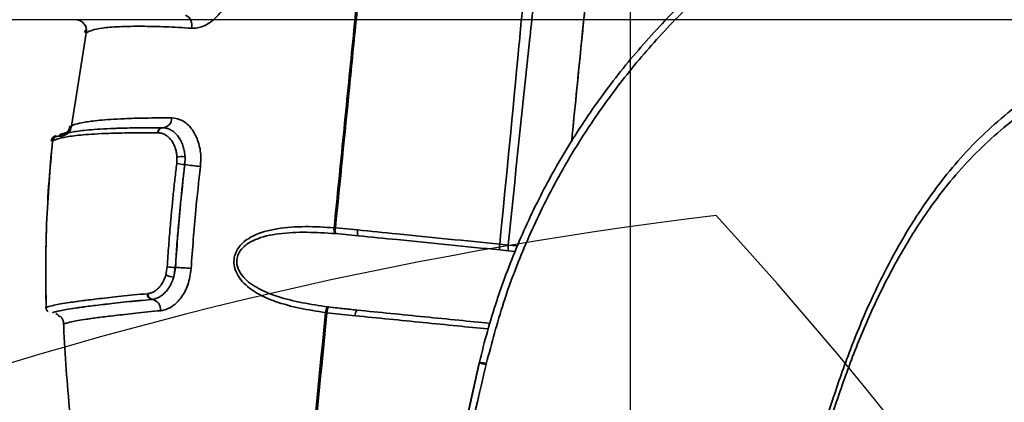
# Model space of a CAD drawing. Header units: millimetres. Extents: x -7686 to -856, y -458 to 6140.
# Tile 49 of 102: x -5936 to -5849, y 4106 to 4140. Entities that reach past the tile are written whole.
import ezdxf

# ---------------------------------------------------------------- set-up
doc = ezdxf.new("R2010")
doc.units = ezdxf.units.MM
doc.header["$LTSCALE"] = 5
doc.header["$PDSIZE"] = -1
doc.layers.add('细实线', color=1, linetype='Continuous', lineweight=20)
doc.dimstyles.new('安装', dxfattribs={"dimtxt": 6, "dimasz": 12, "dimexe": 7, "dimexo": 0.625, "dimtad": 1, "dimtoh": 1, "dimtxsty": 'Standard', "dimcen": 2.5, "dimclrd": 4, "dimclre": 4, "dimclrt": 3, "dimadec": 0, "dimazin": 0, "dimtfac": 1, "dimtmove": 0, "dimatfit": 3, "dimfxl": 1, "dimarcsym": 0})

# ---------------------------------------------------------------- blocks, each defined once
blk = doc.blocks.new('*D74')
at = {"layer": 'Defpoints', "color": 0, "linetype": 'Continuous', "transparency": 16777216}
for p in [(-5831.961, 4139.628), (-6091.099, 4094.628), (-5831.961, 4094.628)]:
    blk.add_point(p, dxfattribs=at)
at = {"layer": '细实线', "color": 4, "linetype": 'Continuous', "lineweight": -2, "transparency": 16777216}
for p, q in [((-5832.586, 4139.628), (-6098.099, 4139.628)), ((-6091.099, 4127.628), (-6091.099, 4106.628)), ((-5832.586, 4094.628), (-6098.099, 4094.628))]:
    blk.add_line(p, q, dxfattribs=at)
at = {"layer": '细实线', "color": 4, "linetype": 'Continuous', "transparency": 16777216}
for points in [[(-6093.099, 4127.628), (-6089.099, 4127.628), (-6091.099, 4139.628)], [(-6093.099, 4106.628), (-6089.099, 4106.628), (-6091.099, 4094.628)]]:
    blk.add_solid(points, dxfattribs=at)
at = {"layer": '细实线', "color": 3, "linetype": 'Continuous', "transparency": 16777216, "insert": (-6094.724, 4117.128), "char_height": 6, "attachment_point": 5, "rotation": 90}
blk.add_mtext('45', dxfattribs=at)
blk = doc.blocks.new('*D87')
at = {"layer": 'Defpoints', "color": 0, "linetype": 'Continuous', "transparency": 16777216}
for p in [(-5831.961, 4226.537), (-5881.961, 3776.524), (-5831.961, 3776.524)]:
    blk.add_point(p, dxfattribs=at)
at = {"layer": '细实线', "color": 4, "linetype": 'Continuous', "lineweight": -2, "transparency": 16777216}
for p, q in [((-5881.961, 3777.149), (-5881.961, 4233.537)), ((-5831.961, 3777.149), (-5831.961, 4233.537)), ((-5869.961, 4226.537), (-5843.961, 4226.537))]:
    blk.add_line(p, q, dxfattribs=at)
at = {"layer": '细实线', "color": 4, "linetype": 'Continuous', "transparency": 16777216}
for points in [[(-5869.961, 4228.537), (-5869.961, 4224.537), (-5881.961, 4226.537)], [(-5843.961, 4228.537), (-5843.961, 4224.537), (-5831.961, 4226.537)]]:
    blk.add_solid(points, dxfattribs=at)
at = {"layer": '细实线', "color": 3, "linetype": 'Continuous', "transparency": 16777216, "insert": (-5850.584, 4230.162), "char_height": 6, "attachment_point": 5}
blk.add_mtext('50', dxfattribs=at)

msp = doc.modelspace()

# ---------------------------------------------------------------- linework, layer by layer
at = {"linetype": 'Continuous', "lineweight": 35}
for p, q in [((-5929.717, 4138.467), (-5931.022, 4130.299)), ((-5929.717, 4138.467), (-5929.709, 4138.474)), ((-5923.027, 4130.162), (-5922.994, 4130.162)), ((-5922.994, 4130.162), (-5923.025, 4130.162)), ((-5931.828, 4129.57), (-5931.984, 4129.504)), ((-5931.527, 4129.722), (-5931.366, 4129.771)), ((-5923.403, 4129.72), (-5923.43, 4129.72)), ((-5921.782, 4127.014), (-5921.763, 4127.594)), ((-5921.05, 4127.62), (-5921.076, 4126.927)), ((-5921.067, 4126.926), (-5921.05, 4127.62)), ((-5921.067, 4126.926), (-5921.076, 4126.927)), ((-5907.969, 4121.382), (-5907.851, 4121.372)), ((-5907.824, 4120.869), (-5907.882, 4120.874)), ((-5907.851, 4121.372), (-5905.901, 4121.191)), ((-5905.868, 4120.686), (-5907.824, 4120.869)), ((-5893.432, 4119.945), (-5892.679, 4119.869)), ((-5892.679, 4119.869), (-5891.884, 4119.79)), ((-5892.688, 4119.368), (-5893.403, 4119.439)), ((-5892.079, 4119.307), (-5892.688, 4119.368)), ((-5922.734, 4117.243), (-5922.613, 4117.944)), ((-5921.902, 4117.901), (-5922.043, 4117.063)), ((-5922.043, 4117.063), (-5921.893, 4117.901)), ((-5921.902, 4117.901), (-5921.893, 4117.901)), ((-5924.347, 4115.601), (-5924.316, 4115.604)), ((-5923.924, 4115.104), (-5923.961, 4115.101)), ((-5923.96, 4115.101), (-5923.961, 4115.101)), ((-5923.96, 4115.101), (-5923.924, 4115.104)), ((-5933.246, 4114.415), (-5933.239, 4114.415)), ((-5932.729, 4113.927), (-5932.729, 4113.927)), ((-5908.593, 4113.934), (-5908.715, 4113.948)), ((-5906.112, 4113.663), (-5908.593, 4113.934)), ((-5908.524, 4114.442), (-5908.463, 4114.434)), ((-5931.702, 4112.963), (-5931.702, 4112.963)), ((-5901.073, 4083.343), (-5895.23, 4109.529)), ((-5901.058, 4083.029), (-5895.213, 4109.6)), ((-5895.23, 4109.529), (-5895.213, 4109.6)), ((-5894.611, 4109.459), (-5894.628, 4109.387))]:
    msp.add_line(p, q, dxfattribs=at)
at = {"linetype": 'Continuous', "lineweight": 35, "flags": 128}
msp.add_lwpolyline([(-5931.308, 4129.788), (-5931.898, 4129.614), (-5932.055, 4129.522), (-5932.115, 4129.452), (-5932.126, 4129.424), (-5932.126, 4129.423), (-5932.126, 4129.423), (-5932.126, 4129.423), (-5932.126, 4129.423)], dxfattribs=at)
at = {"color": 4}
msp.add_arc((-5831.961, 3764.628), 692.802, 310, 160, dxfattribs=at)
at = {"linetype": 'Continuous', "lineweight": 35}
for centre, radius, start, end in [((-5921.428, 4139.16), 0.988, 344.27268, 64.87808), ((-5923.039, 4130.984), 0.822, 270.96013, 3.46518), ((-5923.018, 4129.75), 0.413, 91.21277, 184.1054), ((-5922.986, 4129.745), 0.417, 91.15767, 183.38775), ((-5921.312, 4125.078), 2.556, 84.11229, 100.15681), ((-5931.786, 4042.503), 85.101, 82.77042, 83.24947), ((-5901.087, 4283.563), 157.907, 262.73062, 263.23147), ((-5907.32, 4121.231), 0.666, 166.8783, 212.41159), ((-5906.834, 4121.175), 1.036, 169.08111, 197.18729), ((-5905.105, 4120.989), 0.821, 165.80113, 201.70017), ((-5892.596, 4119.738), 0.861, 166.14887, 200.3362), ((-5891.143, 4119.591), 1.561, 169.72678, 188.22159), ((-5921.926, 4118.927), 1.868, 244.37332, 266.38441), ((-5921.377, 4132.547), 14.655, 265.16087, 267.94555), ((-5923.173, 4085.862), 32.065, 85.2446, 87.71306), ((-5923.879, 4115.563), 0.47, 175.37, 259.89333), ((-5923.842, 4115.573), 0.476, 176.21304, 259.98949), ((-5924.123, 4114.179), 0.937, 355.82356, 79.93765), ((-5908.01, 4113.96), 0.705, 136.848, 180.92441), ((-5907.483, 4113.914), 1.109, 152.0213, 178.94286), ((-5905.305, 4113.71), 0.809, 145.82532, 183.26847), ((-5932.701, 4112.927), 1, 2.06757, 43.21621), ((-5959.466, 3835.893), 281.075, 76.6631, 76.789), ((-5927.788, 3969.808), 143.537, 76.63611, 76.88269)]:
    msp.add_arc(centre, radius, start, end, dxfattribs=at)
at = {"color": 4, "linetype": 'ByBlock'}
for centre, radius, start, end in [((-5831.961, 3764.628), 360.339, 96.77028, 202.78183), ((-6142.059, 3877.495), 362.802, 2.12502, 42.46885)]:
    msp.add_arc(centre, radius, start, end, dxfattribs=at)
at = {"linetype": 'Continuous', "lineweight": 35}
for points, knots in [([(-5887.133, 4128.899), (-5887.113, 4129.103), (-5886.82, 4132.032), (-5886.255, 4137.687), (-5885.438, 4145.849), (-5884.728, 4152.953), (-5884.133, 4158.902), (-5883.649, 4163.74), (-5883.147, 4168.764), (-5882.646, 4173.772), (-5882.174, 4178.49), (-5881.791, 4182.319), (-5881.504, 4185.191), (-5881.319, 4187.039), (-5881.228, 4187.949), (-5881.2, 4188.227), (-5881.2, 4188.236), (-5881.199, 4188.24)], [0, 0, 0, 0, 0.006794, 0.097559, 0.188293, 0.27865, 0.335675, 0.392807, 0.449748, 0.521438, 0.593076, 0.664886, 0.736723, 0.806677, 0.876712, 0.938337, 1, 1, 1, 1]), ([(-5887.133, 4128.899), (-5887.113, 4129.103), (-5886.686, 4133.374), (-5886.053, 4139.699), (-5885.238, 4147.854), (-5884.582, 4154.411), (-5884.013, 4160.1), (-5883.537, 4164.864), (-5883.115, 4169.079), (-5882.648, 4173.753), (-5882.179, 4178.444), (-5881.792, 4182.312), (-5881.507, 4185.165), (-5881.318, 4187.052), (-5881.229, 4187.945), (-5881.201, 4188.222), (-5881.2, 4188.234), (-5881.199, 4188.24)], [0, 0, 0, 0, 0.006793, 0.142238, 0.21048, 0.278706, 0.363288, 0.406536, 0.449774, 0.520455, 0.593093, 0.663826, 0.736736, 0.805969, 0.876727, 0.93828, 1, 1, 1, 1]), ([(-5901.863, 4181.155), (-5901.865, 4181.14), (-5901.868, 4181.11), (-5901.923, 4180.569), (-5902.041, 4179.354), (-5902.231, 4177.396), (-5902.53, 4174.404), (-5902.91, 4170.652), (-5903.334, 4166.423), (-5903.752, 4162.294), (-5904.165, 4158.188), (-5904.703, 4152.851), (-5905.322, 4146.686), (-5906.014, 4139.782), (-5906.829, 4131.612), (-5907.442, 4125.472), (-5907.851, 4121.372)], [0, 0, 0, 0, 0.081356, 0.163023, 0.226615, 0.291503, 0.355727, 0.422445, 0.478542, 0.535788, 0.582502, 0.629232, 0.725157, 0.793647, 0.862198, 1, 1, 1, 1]), ([(-5907.969, 4121.382), (-5907.695, 4124.11), (-5907.148, 4129.566), (-5906.331, 4137.743), (-5905.599, 4145.046), (-5904.962, 4151.42), (-5904.425, 4156.829), (-5903.926, 4161.849), (-5903.477, 4166.387), (-5903.06, 4170.583), (-5902.684, 4174.319), (-5902.385, 4177.319), (-5902.186, 4179.275), (-5902.057, 4180.504), (-5902.005, 4181.035), (-5902.002, 4181.063), (-5902.001, 4181.076)], [0, 0, 0, 0, 0.092609, 0.185209, 0.277639, 0.341357, 0.405196, 0.468786, 0.525958, 0.58308, 0.64904, 0.714982, 0.779658, 0.844463, 0.926676, 1, 1, 1, 1]), ([(-5893.432, 4119.945), (-5892.859, 4125.748), (-5892.093, 4133.503), (-5891.205, 4143.211), (-5890.626, 4149.037), (-5890.007, 4155.441), (-5889.482, 4161.087), (-5889.037, 4165.903), (-5888.73, 4169.279), (-5888.549, 4171.317), (-5888.464, 4172.272)], [0, 0, 0, 0, 0.320289, 0.427963, 0.535681, 0.643124, 0.787076, 0.860956, 0.934817, 1, 1, 1, 1]), ([(-5887.104, 4172.318), (-5887.214, 4171.344), (-5887.445, 4169.304), (-5887.82, 4165.956), (-5888.352, 4161.116), (-5888.963, 4155.44), (-5889.633, 4149.003), (-5890.224, 4143.247), (-5891.29, 4133.534), (-5892.083, 4125.738), (-5892.679, 4119.869)], [0, 0, 0, 0, 0.065877, 0.137964, 0.210068, 0.358148, 0.464132, 0.57037, 0.676562, 1, 1, 1, 1]), ([(-5895.213, 4109.6), (-5894.988, 4110.5), (-5894.538, 4112.302), (-5893.715, 4114.971), (-5892.783, 4117.613), (-5891.748, 4120.181), (-5890.622, 4122.67), (-5889.407, 4125.08), (-5887.642, 4128.25), (-5885.664, 4131.328), (-5883.481, 4134.292), (-5881.736, 4136.462), (-5879.916, 4138.534), (-5878.033, 4140.506), (-5876.09, 4142.378), (-5873.374, 4144.785), (-5870.489, 4147.035), (-5867.448, 4149.109), (-5865.082, 4150.579), (-5862.68, 4151.933), (-5860.25, 4153.17), (-5857.796, 4154.294), (-5854.438, 4155.666), (-5850.97, 4156.834), (-5847.414, 4157.785), (-5844.695, 4158.389), (-5841.98, 4158.871), (-5838.383, 4159.354), (-5833.865, 4159.676), (-5829.309, 4159.619), (-5825.638, 4159.34), (-5822.873, 4159.009), (-5820.767, 4158.668), (-5819.586, 4158.439), (-5819.319, 4158.387)], [0, 0, 0, 0, 0.0279139, 0.0558791, 0.0840003, 0.112174, 0.139154, 0.1661804, 0.1933474, 0.2483067, 0.2761143, 0.3040753, 0.3320879, 0.359068, 0.3860946, 0.4132618, 0.4682214, 0.4960292, 0.5239904, 0.5520031, 0.5789829, 0.6060091, 0.6331761, 0.688135, 0.7159424, 0.7439032, 0.7719156, 0.7988948, 0.853075, 0.9080327, 0.9358395, 0.9637996, 0.9918113, 1, 1, 1, 1]), ([(-5819.404, 4158.017), (-5819.666, 4158.068), (-5821.686, 4158.456), (-5825.5, 4158.986), (-5830.917, 4159.292), (-5836.394, 4159.132), (-5841.836, 4158.506), (-5847.151, 4157.43), (-5852.357, 4155.92), (-5857.464, 4153.955), (-5862.385, 4151.563), (-5867.038, 4148.792), (-5871.446, 4145.648), (-5875.612, 4142.111), (-5879.463, 4138.235), (-5882.941, 4134.089), (-5886.064, 4129.673), (-5888.834, 4124.966), (-5891.211, 4119.991), (-5893.195, 4114.822), (-5894.138, 4111.251), (-5894.611, 4109.459)], [0, 0, 0, 0, 0.008103, 0.062393, 0.116683, 0.172568, 0.228453, 0.282687, 0.336921, 0.392734, 0.448547, 0.50272, 0.556893, 0.612628, 0.668362, 0.722494, 0.776627, 0.832311, 0.887995, 0.943793, 1, 1, 1, 1]), ([(-5916.961, 4142.411), (-5917.11, 4141.922), (-5917.389, 4141.006), (-5918.199, 4139.906), (-5919.117, 4139.173), (-5919.915, 4138.888), (-5920.347, 4138.891), (-5920.477, 4138.892)], [0, 0, 0, 0, 0.252523, 0.47302, 0.69162, 0.907475, 1, 1, 1, 1]), ([(-5920.477, 4138.892), (-5921.251, 4138.94), (-5922.799, 4139.034), (-5925.034, 4139.078), (-5926.975, 4139.046), (-5928.428, 4138.911), (-5929.265, 4138.724), (-5929.705, 4138.513), (-5929.713, 4138.484), (-5929.717, 4138.467)], [0, 0, 0, 0, 0.0873112, 0.1746506, 0.31457, 0.4548107, 0.6101143, 0.7655652, 1, 1, 1, 1]), ([(-5866.436, 4099.114), (-5866.436, 4099.114), (-5865.727, 4101.508), (-5864.558, 4105.399), (-5862.702, 4110.718), (-5860.58, 4115.82), (-5858.369, 4120.05), (-5856.097, 4123.564), (-5854.444, 4125.818), (-5852.485, 4128.108), (-5850.321, 4130.251), (-5847.991, 4132.185), (-5845.519, 4133.898), (-5842.931, 4135.386), (-5840.195, 4136.669), (-5836.656, 4137.985), (-5833.095, 4138.87), (-5829.59, 4139.342), (-5826.03, 4139.544), (-5822.431, 4139.312), (-5818.89, 4138.578), (-5816.161, 4137.722), (-5812.839, 4136.267), (-5809.085, 4133.923), (-5805.697, 4130.915), (-5803.07, 4127.915), (-5801.046, 4125.115), (-5799.258, 4122.103), (-5797.753, 4118.945), (-5796.54, 4115.693), (-5795.616, 4112.358), (-5794.974, 4108.912), (-5794.629, 4105.443), (-5794.567, 4101.995), (-5794.769, 4098.576), (-5795.238, 4095.147), (-5796.026, 4091.484), (-5797.177, 4087.631), (-5798.701, 4083.612), (-5800.44, 4079.659), (-5801.656, 4077.041), (-5802.256, 4075.728), (-5802.256, 4075.728)], [0, 0, 0, 0, 0, 0.051944, 0.084511, 0.117171, 0.16689, 0.183574, 0.204284, 0.225106, 0.24633, 0.267713, 0.288223, 0.309025, 0.329973, 0.351216, 0.387723, 0.406187, 0.424864, 0.461944, 0.480812, 0.50003, 0.521347, 0.556111, 0.591644, 0.615258, 0.639088, 0.663551, 0.688217, 0.71197, 0.735899, 0.760371, 0.785021, 0.808551, 0.832224, 0.856331, 0.880579, 0.910176, 0.939939, 0.969959, 1, 1, 1, 1, 1]), ([(-5929.83, 4138.739), (-5929.824, 4138.719), (-5929.799, 4138.635), (-5929.833, 4138.568), (-5929.859, 4138.517)], [0, 0, 0, 0, 0.231549, 1, 1, 1, 1]), ([(-5802.587, 4075.879), (-5801.391, 4078.463), (-5799.593, 4082.347), (-5797.596, 4087.702), (-5796.176, 4092.607), (-5795.196, 4098.504), (-5795.148, 4105.29), (-5796.213, 4112.061), (-5798.408, 4118.48), (-5801.161, 4123.457), (-5803.844, 4127.079), (-5806.449, 4129.978), (-5809.775, 4132.873), (-5813.392, 4135.11), (-5817.367, 4136.843), (-5821.692, 4137.988), (-5826.862, 4138.38), (-5832.048, 4137.958), (-5837.273, 4136.76), (-5842.525, 4134.691), (-5847.555, 4131.672), (-5852.047, 4127.764), (-5855.54, 4123.484), (-5858.272, 4119.166), (-5860.433, 4115.002), (-5862.293, 4110.651), (-5864.204, 4105.31), (-5865.374, 4101.4), (-5866.089, 4099.012)], [0, 0, 0, 0, 0.060439, 0.090883, 0.121313, 0.168828, 0.217513, 0.265191, 0.314285, 0.361417, 0.385786, 0.41015, 0.444225, 0.47919, 0.500006, 0.536175, 0.573618, 0.609663, 0.646506, 0.687449, 0.729519, 0.77102, 0.813709, 0.846627, 0.87956, 0.913308, 0.947069, 1, 1, 1, 1]), ([(-5931.022, 4130.299), (-5931.022, 4130.297), (-5931.023, 4130.287), (-5930.998, 4130.335), (-5930.713, 4130.47), (-5929.999, 4130.641), (-5928.671, 4130.819), (-5926.811, 4130.953), (-5924.597, 4131.017), (-5923.016, 4131.028), (-5922.218, 4131.034)], [0, 0, 0, 0, 0.051183, 0.211792, 0.371467, 0.531873, 0.673855, 0.818754, 0.908515, 1, 1, 1, 1]), ([(-5922.218, 4131.034), (-5921.887, 4130.982), (-5921.259, 4130.882), (-5920.452, 4130.126), (-5919.894, 4129.091), (-5919.625, 4127.909), (-5919.675, 4127.112), (-5919.697, 4126.757)], [0, 0, 0, 0, 0.223575, 0.425551, 0.628315, 0.83409, 1, 1, 1, 1]), ([(-5932.074, 4129.459), (-5932.066, 4129.467), (-5932.039, 4129.494), (-5931.755, 4129.624), (-5931.003, 4129.795), (-5929.617, 4129.974), (-5927.699, 4130.102), (-5925.439, 4130.157), (-5923.836, 4130.16), (-5923.027, 4130.162)], [0, 0, 0, 0, 0.076962, 0.261825, 0.447587, 0.614756, 0.785385, 0.891714, 1, 1, 1, 1]), ([(-5931.17, 4130.318), (-5931.178, 4130.23), (-5931.2, 4129.991), (-5931.389, 4129.773), (-5931.536, 4129.636), (-5931.653, 4129.571), (-5931.71, 4129.545), (-5931.704, 4129.547), (-5931.701, 4129.549)], [0, 0, 0, 0, 0.065123, 0.176959, 0.307966, 0.486409, 0.763111, 1, 1, 1, 1]), ([(-5931.023, 4130.292), (-5931.022, 4130.292), (-5931.021, 4130.296), (-5931.098, 4129.976), (-5931.153, 4129.905), (-5931.378, 4129.686), (-5931.352, 4129.704), (-5931.344, 4129.71)], [0, 0, 0, 0, 0.025831, 0.247387, 0.502976, 0.85384, 1, 1, 1, 1]), ([(-5923.025, 4130.162), (-5923.848, 4130.161), (-5925.488, 4130.158), (-5926.701, 4130.121), (-5927.306, 4130.102)], [0, 0, 0, 0, 0.501808, 1, 1, 1, 1]), ([(-5922.994, 4130.162), (-5922.964, 4130.161), (-5922.903, 4130.158), (-5922.73, 4130.137), (-5922.473, 4130.067), (-5922.15, 4129.894), (-5921.848, 4129.641), (-5921.584, 4129.319), (-5921.362, 4128.932), (-5921.2, 4128.512), (-5921.09, 4128.07), (-5921.063, 4127.771), (-5921.05, 4127.62)], [0, 0, 0, 0, 0.031773, 0.063607, 0.181137, 0.30202, 0.420244, 0.54194, 0.66058, 0.782696, 0.890084, 1, 1, 1, 1]), ([(-5932.424, 4129.451), (-5932.443, 4129.445), (-5932.501, 4129.425), (-5932.532, 4129.392), (-5932.784, 4129.217), (-5932.759, 4129.021), (-5932.753, 4128.97)], [0, 0, 0, 0, 0.223074, 0.701523, 0.921553, 1, 1, 1, 1]), ([(-5932.126, 4129.423), (-5932.193, 4129.422), (-5932.325, 4129.421), (-5932.502, 4129.324), (-5932.635, 4129.171), (-5932.664, 4129.042), (-5932.678, 4128.977)], [0, 0, 0, 0, 0.25, 0.5, 0.75, 1, 1, 1, 1]), ([(-5923.43, 4129.72), (-5924.247, 4129.719), (-5925.882, 4129.717), (-5928.18, 4129.667), (-5930.133, 4129.546), (-5931.542, 4129.359), (-5932.317, 4129.173), (-5932.633, 4129.036), (-5932.677, 4128.969), (-5932.677, 4128.974), (-5932.677, 4128.975)], [0, 0, 0, 0, 0.094141, 0.188317, 0.335542, 0.483104, 0.643652, 0.80435, 0.963628, 1, 1, 1, 1]), ([(-5932.343, 4129.45), (-5932.394, 4129.422), (-5932.549, 4129.333), (-5932.598, 4129.211), (-5932.631, 4129.129)], [0, 0, 0, 0, 0.325784, 1, 1, 1, 1]), ([(-5932.087, 4129.48), (-5932.079, 4129.491), (-5932.056, 4129.523), (-5931.971, 4129.6), (-5931.674, 4129.681), (-5931.527, 4129.722)], [0, 0, 0, 0, 0.201359, 0.603973, 1, 1, 1, 1]), ([(-5921.763, 4127.594), (-5921.774, 4127.717), (-5921.796, 4127.967), (-5921.886, 4128.334), (-5922.022, 4128.688), (-5922.206, 4129.009), (-5922.43, 4129.281), (-5922.681, 4129.492), (-5922.957, 4129.639), (-5923.174, 4129.699), (-5923.324, 4129.717), (-5923.377, 4129.719), (-5923.403, 4129.72)], [0, 0, 0, 0, 0.106589, 0.21575, 0.333982, 0.455694, 0.574086, 0.6959, 0.814203, 0.935797, 0.967868, 1, 1, 1, 1]), ([(-5932.678, 4128.977), (-5932.888, 4126.571), (-5933.31, 4121.726), (-5933.267, 4116.863), (-5933.246, 4114.415)], [0, 0, 0, 0, 0.496622, 1, 1, 1, 1]), ([(-5932.673, 4128.978), (-5932.771, 4127.985), (-5932.985, 4125.809), (-5933.199, 4122.063), (-5933.308, 4118.178), (-5933.255, 4115.598), (-5933.23, 4114.438)], [0, 0, 0, 0, 0.216348, 0.473934, 0.763435, 1, 1, 1, 1]), ([(-5932.678, 4128.977), (-5932.678, 4128.978), (-5932.678, 4128.978), (-5932.678, 4128.978), (-5932.678, 4128.979)], [0, 0, 0, 0, 0.24691, 1, 1, 1, 1]), ([(-5922.613, 4117.944), (-5922.572, 4118.567), (-5922.488, 4119.815), (-5922.346, 4121.505), (-5922.208, 4123.017), (-5922.079, 4124.351), (-5921.941, 4125.683), (-5921.835, 4126.57), (-5921.782, 4127.014)], [0, 0, 0, 0, 0.205893, 0.411829, 0.558838, 0.705861, 0.852921, 1, 1, 1, 1]), ([(-5921.076, 4126.927), (-5921.129, 4126.486), (-5921.233, 4125.604), (-5921.371, 4124.279), (-5921.499, 4122.951), (-5921.636, 4121.446), (-5921.778, 4119.763), (-5921.861, 4118.521), (-5921.902, 4117.901)], [0, 0, 0, 0, 0.146912, 0.293844, 0.441029, 0.588226, 0.794093, 1, 1, 1, 1]), ([(-5921.893, 4117.901), (-5921.768, 4119.619), (-5921.549, 4122.632), (-5921.212, 4125.635), (-5921.067, 4126.926)], [0, 0, 0, 0, 0.570301, 1, 1, 1, 1]), ([(-5919.697, 4126.757), (-5919.84, 4125.48), (-5920.174, 4122.505), (-5920.391, 4119.52), (-5920.515, 4117.816)], [0, 0, 0, 0, 0.429326, 1, 1, 1, 1]), ([(-5908.715, 4113.948), (-5909.47, 4114.061), (-5910.98, 4114.285), (-5912.986, 4114.825), (-5914.709, 4115.565), (-5915.858, 4116.398), (-5916.519, 4117.314), (-5916.77, 4118.048), (-5916.758, 4118.757), (-5916.535, 4119.409), (-5916.003, 4120.108), (-5914.825, 4120.887), (-5912.918, 4121.375), (-5910.507, 4121.537), (-5908.816, 4121.434), (-5907.969, 4121.382)], [0, 0, 0, 0, 0.112978, 0.225767, 0.312214, 0.399119, 0.438924, 0.478949, 0.508081, 0.537245, 0.575756, 0.635679, 0.749982, 0.874831, 1, 1, 1, 1]), ([(-5907.882, 4120.874), (-5908.71, 4120.927), (-5910.374, 4121.032), (-5912.744, 4120.934), (-5914.619, 4120.539), (-5915.78, 4119.881), (-5916.302, 4119.28), (-5916.516, 4118.712), (-5916.518, 4118.1), (-5916.358, 4117.697), (-5916.109, 4117.273), (-5915.587, 4116.643), (-5914.446, 4115.916), (-5912.059, 4114.982), (-5910.011, 4114.669), (-5908.524, 4114.442)], [0, 0, 0, 0, 0.127692, 0.256645, 0.371414, 0.429759, 0.465991, 0.492726, 0.519297, 0.555055, 0.55662, 0.594891, 0.681017, 0.768446, 1, 1, 1, 1]), ([(-5905.901, 4121.191), (-5904.753, 4121.076), (-5902.102, 4120.811), (-5897.945, 4120.396), (-5894.937, 4120.095), (-5893.432, 4119.945)], [0, 0, 0, 0, 0.276373, 0.637993, 1, 1, 1, 1]), ([(-5893.403, 4119.439), (-5894.907, 4119.59), (-5897.913, 4119.89), (-5902.068, 4120.306), (-5904.72, 4120.571), (-5905.868, 4120.686)], [0, 0, 0, 0, 0.361762, 0.723524, 1, 1, 1, 1]), ([(-5924.316, 4115.604), (-5924.229, 4115.619), (-5924.053, 4115.65), (-5923.784, 4115.77), (-5923.517, 4115.954), (-5923.266, 4116.204), (-5923.044, 4116.509), (-5922.893, 4116.799), (-5922.793, 4117.049), (-5922.754, 4117.178), (-5922.734, 4117.243)], [0, 0, 0, 0, 0.132242, 0.26748, 0.413493, 0.563738, 0.707738, 0.855909, 0.927701, 1, 1, 1, 1]), ([(-5920.515, 4117.816), (-5920.586, 4117.32), (-5920.722, 4116.385), (-5921.35, 4115.229), (-5922.137, 4114.44), (-5922.791, 4114.156), (-5923.136, 4114.116), (-5923.189, 4114.11)], [0, 0, 0, 0, 0.2651379, 0.4994754, 0.7307148, 0.9587758, 1, 1, 1, 1]), ([(-5922.043, 4117.063), (-5922.067, 4116.986), (-5922.115, 4116.832), (-5922.232, 4116.537), (-5922.412, 4116.19), (-5922.674, 4115.827), (-5922.975, 4115.524), (-5923.29, 4115.306), (-5923.611, 4115.159), (-5923.819, 4115.123), (-5923.924, 4115.104)], [0, 0, 0, 0, 0.072314, 0.145128, 0.289674, 0.438391, 0.584157, 0.734238, 0.865572, 1, 1, 1, 1]), ([(-5933.239, 4114.415), (-5933.242, 4114.409), (-5933.248, 4114.398), (-5932.979, 4114.493), (-5932.27, 4114.655), (-5931.428, 4114.79), (-5931.006, 4114.851), (-5930.816, 4114.879), (-5930.527, 4114.92), (-5929.834, 4115.017), (-5928.604, 4115.156), (-5926.739, 4115.377), (-5925.144, 4115.526), (-5924.347, 4115.601)], [0, 0, 0, 0, 0.18055, 0.360579, 0.540371, 0.630314, 0.652819, 0.658447, 0.68097, 0.726072, 0.816583, 0.908308, 1, 1, 1, 1]), ([(-5923.961, 4115.101), (-5924.738, 4115.026), (-5926.307, 4114.874), (-5928.139, 4114.661), (-5929.354, 4114.521), (-5930.038, 4114.426), (-5930.323, 4114.386), (-5930.511, 4114.358), (-5930.929, 4114.297), (-5931.762, 4114.164), (-5932.464, 4114.007), (-5932.605, 4113.957), (-5932.675, 4113.932)], [0, 0, 0, 0, 0.111012, 0.22419, 0.335172, 0.390563, 0.418269, 0.425196, 0.45291, 0.563742, 0.785701, 1, 1, 1, 1]), ([(-5932.67, 4113.933), (-5932.603, 4113.957), (-5932.463, 4114.006), (-5931.768, 4114.162), (-5930.933, 4114.296), (-5930.515, 4114.357), (-5930.328, 4114.384), (-5930.044, 4114.425), (-5929.36, 4114.52), (-5928.154, 4114.659), (-5926.324, 4114.872), (-5924.753, 4115.024), (-5923.96, 4115.101)], [0, 0, 0, 0, 0.211427, 0.435149, 0.546244, 0.573945, 0.580873, 0.608591, 0.664109, 0.775224, 0.886565, 1, 1, 1, 1]), ([(-5933.252, 4114.416), (-5933.255, 4114.404), (-5933.268, 4114.354), (-5933.173, 4114.071), (-5933.063, 4114.031), (-5933.051, 4114.027)], [0, 0, 0, 0, 0.216995, 0.920009, 1, 1, 1, 1]), ([(-5932.381, 4113.846), (-5932.378, 4113.846), (-5932.28, 4113.828), (-5932.148, 4113.702), (-5932.018, 4113.58)], [0, 0, 0, 0, 0.0235267, 1, 1, 1, 1]), ([(-5923.189, 4114.11), (-5923.939, 4114.037), (-5925.455, 4113.888), (-5927.226, 4113.679), (-5928.402, 4113.543), (-5929.066, 4113.451), (-5929.343, 4113.411), (-5929.526, 4113.384), (-5929.935, 4113.324), (-5930.756, 4113.192), (-5931.439, 4113.042), (-5931.718, 4112.94), (-5931.708, 4112.955), (-5931.702, 4112.963)], [0, 0, 0, 0, 0.085515, 0.172715, 0.258676, 0.301771, 0.323359, 0.32876, 0.350384, 0.437225, 0.612818, 0.789849, 1, 1, 1, 1]), ([(-5914.327, 4057.839), (-5914.326, 4057.841), (-5914.325, 4057.845), (-5914.29, 4058.098), (-5914.214, 4058.756), (-5914.083, 4059.96), (-5913.907, 4061.654), (-5913.707, 4063.622), (-5913.453, 4066.17), (-5913.148, 4069.276), (-5912.794, 4072.865), (-5912.407, 4076.805), (-5911.855, 4082.451), (-5911.125, 4089.87), (-5910.019, 4100.917), (-5909.213, 4108.968), (-5908.715, 4113.948)], [0, 0, 0, 0, 0.086644, 0.154853, 0.223076, 0.290903, 0.335112, 0.37926, 0.423646, 0.46807, 0.517146, 0.566482, 0.615759, 0.721755, 0.827893, 1, 1, 1, 1]), ([(-5908.593, 4113.934), (-5909.088, 4108.954), (-5909.89, 4100.901), (-5911.005, 4089.851), (-5911.752, 4082.428), (-5912.323, 4076.779), (-5912.725, 4072.834), (-5913.093, 4069.242), (-5913.411, 4066.134), (-5913.669, 4063.581), (-5913.862, 4061.601), (-5914.025, 4059.887), (-5914.136, 4058.661), (-5914.191, 4057.984), (-5914.207, 4057.715), (-5914.205, 4057.708), (-5914.204, 4057.704)], [0, 0, 0, 0, 0.171938, 0.278009, 0.383938, 0.433232, 0.482586, 0.531677, 0.576151, 0.62059, 0.664797, 0.70906, 0.776919, 0.845174, 0.913414, 1, 1, 1, 1]), ([(-5908.463, 4114.434), (-5908.048, 4114.387), (-5907.218, 4114.291), (-5906.388, 4114.206), (-5905.974, 4114.164)], [0, 0, 0, 0, 0.499966, 1, 1, 1, 1]), ([(-5905.974, 4114.164), (-5904.98, 4114.064), (-5902.993, 4113.866), (-5900.008, 4113.567), (-5897.112, 4113.278), (-5895.208, 4113.087), (-5894.299, 4112.996)], [0, 0, 0, 0, 0.2555151, 0.5110336, 0.7665426, 1, 1, 1, 1]), ([(-5931.702, 4112.963), (-5931.693, 4112.714), (-5931.589, 4109.962), (-5931.344, 4107.219), (-5931.122, 4104.724)], [0, 0, 0, 0, 0.090605, 1, 1, 1, 1]), ([(-5894.45, 4112.504), (-5895.353, 4112.594), (-5897.251, 4112.783), (-5900.143, 4113.071), (-5903.13, 4113.368), (-5905.118, 4113.565), (-5906.112, 4113.663)], [0, 0, 0, 0, 0.232121, 0.488168, 0.744083, 1, 1, 1, 1]), ([(-5894.628, 4109.387), (-5894.628, 4109.387), (-5896.692, 4100.689), (-5898.588, 4091.953), (-5900.484, 4083.216)], [0, 0, 0, 0, 0.000002, 1, 1, 1, 1])]:
    msp.add_open_spline(points, degree=3, knots=knots, dxfattribs=at)
for points in [[(-5930.487, 4139.644), (-5930.363, 4139.602), (-5930.115, 4139.518), (-5929.841, 4139.226), (-5929.683, 4138.858), (-5929.705, 4138.597), (-5929.717, 4138.467)], [(-5931.022, 4130.299), (-5931.052, 4130.171), (-5931.112, 4129.916), (-5931.378, 4129.616), (-5931.73, 4129.424), (-5931.992, 4129.423), (-5932.123, 4129.422)]]:
    msp.add_open_spline(points, degree=3, dxfattribs=at)

# ---------------------------------------------------------------- dimensions: what is measured, and where the dimension line sits
at = {"layer": '细实线', "color": 1, "linetype": 'Continuous'}
dim = msp.add_linear_dim(base=(-5831.961, 4226.537), p1=(-5881.961, 3776.524), p2=(-5831.961, 3776.524), dimstyle='安装', dxfattribs=at)
dim.commit()
dim.dimension.update_dxf_attribs({"geometry": '*D87', "text_midpoint": (-5850.584, 4226.537), "dimtype": 160})
dim = msp.add_linear_dim(base=(-6091.099, 4094.628), p1=(-5831.961, 4139.628), p2=(-5831.961, 4094.628), angle=90, dimstyle='安装', dxfattribs=at)
dim.commit()
dim.dimension.update_dxf_attribs({"geometry": '*D74', "text_midpoint": (-6094.724, 4117.128)})

doc.saveas('drawing.dxf')
